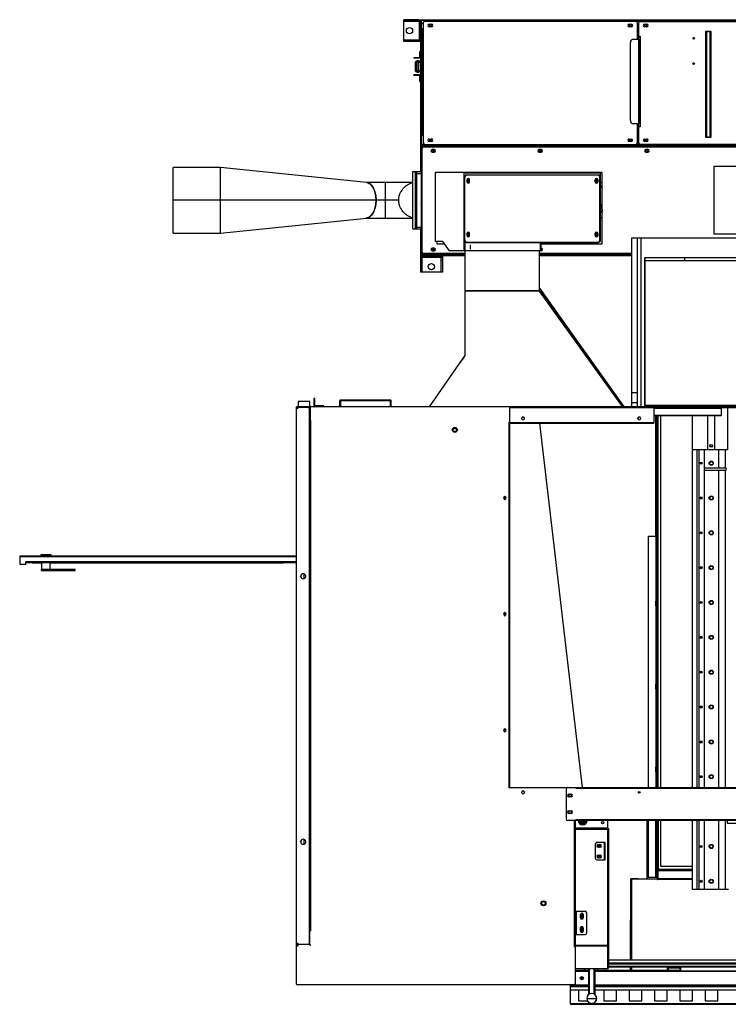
# Model space of a CAD drawing. Header units: inches. Extents: x -100 to 100, y -97 to 31.
# Tile 1 of 15: x -100 to -16, y -88 to 29. Entities that reach past the tile are written whole.
import ezdxf

# ---------------------------------------------------------------- set-up
doc = ezdxf.new("R2010")
doc.units = ezdxf.units.IN
doc.header["$MEASUREMENT"] = 0

msp = doc.modelspace()

# ---------------------------------------------------------------- linework, layer by layer
at = {"color": 7, "linetype": 'Continuous', "lineweight": 25}
for p, q in [((-52.38, 28.6), (-54.18, 28.6)), ((-54.18, 26), (-54.18, 28.6)), ((-54.18, 28.44), (-52.38, 28.44)), ((-52.37, 28.43), (-54.18, 28.43)), ((-52.8, 28.6), (-52.8, 28.44)), ((-52.38, 28.6), (-52.38, 26)), ((-52.37, 28.6), (31.51, 28.6)), ((-52.37, 28.6), (-52.37, 26)), ((-52.21, 28.6), (-52.21, 10.54)), ((-52.13, 28.52), (-52.13, 0.68)), ((31.51, 28.52), (-52.13, 28.52)), ((-51.86, 28.28), (-52.13, 28.01)), ((-51.88, 28.2), (-51.88, 13.99)), ((-51.75, 28.39), (-51.74, 28.4)), ((-51.73, 28.39), (-51.75, 28.39)), ((-51.74, 28.4), (-51.74, 28.52)), ((-26.68, 28.4), (-51.68, 28.4)), ((-51.17, 28.07), (-50.89, 28.07)), ((-27.47, 28.07), (-27.19, 28.07)), ((-26.18, 28.39), (-26.62, 28.39)), ((-26.48, 26.29), (-26.48, 28.2)), ((-26.32, 26.29), (-26.32, 28.2)), ((-26.13, 28.4), (-9.2, 28.4)), ((-25.62, 28.07), (-25.34, 28.07)), ((-52.13, 27.54), (-52.01, 27.54)), ((-52.01, 27.54), (-52.01, 23.83)), ((-50.89, 27.75), (-51.17, 27.75)), ((-27.19, 27.75), (-27.47, 27.75)), ((-26.48, 27.54), (-26.32, 27.54)), ((-26.32, 27.32), (-26.48, 27.32)), ((-26.41, 27.32), (-26.41, 26.29)), ((-26.4, 27.54), (-26.4, 27.32)), ((-25.34, 27.75), (-25.62, 27.75)), ((-18.37, 27.22), (-18.18, 27.22)), ((-18.37, 20.95), (-18.37, 27.22)), ((-18.29, 27.14), (-18.29, 20.95)), ((-18.18, 27.14), (-18.29, 27.14)), ((-18.18, 27.22), (-18.18, 27.14)), ((-18.12, 27.22), (-18.04, 27.22)), ((-18.12, 27.14), (-18.12, 27.22)), ((-18.04, 27.14), (-18.12, 27.14)), ((-18.04, 27.22), (-18.04, 27.14)), ((-17.98, 27.22), (-17.78, 27.22)), ((-17.98, 27.14), (-17.98, 27.22)), ((-17.86, 27.14), (-17.98, 27.14)), ((-17.86, 20.95), (-17.86, 27.14)), ((-17.78, 27.22), (-17.78, 20.95)), ((-52.37, 26.17), (-54.18, 26.17)), ((-54.18, 26.16), (-52.38, 26.16)), ((-52.38, 26), (-54.18, 26)), ((-52.8, 26), (-52.8, 26.16)), ((-52.21, 26), (-52.37, 26)), ((-27.31, 16.64), (-27.31, 25.89)), ((-26.92, 26.29), (-26.26, 26.29)), ((-26.33, 26.29), (-26.33, 16.24)), ((-26.32, 26.64), (-26.13, 26.64)), ((-26.26, 26.29), (-26.26, 16.24)), ((-26.13, 26.44), (-26.22, 26.64)), ((-26.13, 26.64), (-26.13, 26.63)), ((-26.13, 26.64), (-26.13, 15.89)), ((-52.29, 24.12), (-52.29, 24.82)), ((-52.21, 24.82), (-52.29, 24.82)), ((-53, 24.11), (-52.3, 24.11)), ((-53, 24.11), (-53, 24.03)), ((-52.3, 24.03), (-53, 24.03)), ((-52.8, 24.03), (-52.8, 24.11)), ((-52.6, 23.59), (-52.8, 23.59)), ((-52.8, 22.51), (-52.8, 23.59)), ((-52.72, 23.66), (-52.72, 22.43)), ((-52.72, 23.66), (-52.6, 23.66)), ((-52.6, 22.35), (-52.6, 23.74)), ((-52.6, 23.74), (-52.45, 23.74)), ((-52.45, 23.55), (-52.6, 23.55)), ((-52.45, 23.74), (-52.45, 22.35)), ((-52.45, 23.7), (-52.21, 23.7)), ((-52.21, 23.5), (-52.45, 23.5)), ((-52.01, 23.83), (-52.13, 23.83)), ((-52.01, 23.8), (-52.13, 23.8)), ((-52.01, 23.83), (-52.01, 22.26)), ((-52.8, 22.51), (-52.6, 22.51)), ((-52.6, 22.43), (-52.72, 22.43)), ((-52.6, 22.55), (-52.45, 22.55)), ((-52.45, 22.35), (-52.6, 22.35)), ((-52.45, 22.59), (-52.21, 22.59)), ((-52.21, 22.4), (-52.45, 22.4)), ((-52.01, 22.26), (-52.13, 22.26)), ((-52.01, 22.26), (-52.01, 14.86)), ((-52.3, 22.06), (-53, 22.06)), ((-53, 21.98), (-53, 22.06)), ((-52.3, 21.98), (-53, 21.98)), ((-52.8, 21.98), (-52.8, 22.06)), ((-52.29, 21.28), (-52.29, 21.98)), ((-52.29, 21.28), (-52.21, 21.28)), ((-18.29, 20.95), (-18.37, 20.95)), ((-18.37, 20.89), (-18.29, 20.89)), ((-18.37, 14.62), (-18.37, 20.89)), ((-18.29, 20.89), (-18.29, 14.7)), ((-17.78, 20.95), (-17.86, 20.95)), ((-17.86, 20.89), (-17.78, 20.89)), ((-17.86, 14.7), (-17.86, 20.89)), ((-17.78, 20.89), (-17.78, 14.62)), ((-26.26, 16.24), (-26.92, 16.24)), ((-26.48, 13.99), (-26.48, 16.24)), ((-26.41, 16.24), (-26.41, 14.88)), ((-26.32, 13.99), (-26.32, 16.24)), ((-26.13, 15.89), (-26.32, 15.89)), ((-26.13, 15.89), (-26.13, 15.89)), ((-52.13, 14.86), (-52.01, 14.86)), ((-51.17, 14.44), (-50.89, 14.44)), ((-50.89, 14.13), (-51.17, 14.13)), ((-27.47, 14.44), (-27.19, 14.44)), ((-27.19, 14.13), (-27.47, 14.13)), ((-26.32, 14.88), (-26.48, 14.88)), ((-26.48, 14.86), (-26.32, 14.86)), ((-26.4, 14.86), (-26.4, 14.88)), ((-25.62, 14.44), (-25.34, 14.44)), ((-25.34, 14.13), (-25.62, 14.13)), ((-18.18, 14.62), (-18.37, 14.62)), ((-18.29, 14.7), (-18.18, 14.7)), ((-18.18, 14.7), (-18.18, 14.62)), ((-18.12, 14.7), (-18.04, 14.7)), ((-18.12, 14.62), (-18.12, 14.7)), ((-18.04, 14.62), (-18.12, 14.62)), ((-18.04, 14.7), (-18.04, 14.62)), ((-17.98, 14.7), (-17.86, 14.7)), ((-17.98, 14.62), (-17.98, 14.7)), ((-17.78, 14.62), (-17.98, 14.62)), ((-51.73, 13.8), (-52.13, 13.8)), ((-51.86, 13.68), (-52.13, 13.68)), ((-52.13, 13.36), (-51.94, 13.55)), ((-52.05, 13.28), (-52.05, 6.69)), ((-52.05, 13.28), (-52.05, 1.08)), ((-51.94, 13.55), (51.96, 13.55)), ((-51.86, 13.55), (-51.86, 13.68)), ((51.88, 13.68), (-51.86, 13.68)), ((51.88, 13.48), (-51.86, 13.48)), ((-51.68, 13.8), (-26.68, 13.8)), ((-50.58, 13.19), (-50.81, 13.19)), ((-50.81, 12.88), (-50.58, 12.88)), ((-37.9, 13.19), (-38.14, 13.19)), ((-38.14, 12.88), (-37.9, 12.88)), ((-26.18, 13.8), (-26.62, 13.8)), ((-9.2, 13.8), (-26.13, 13.8)), ((-25.22, 13.19), (-25.46, 13.19)), ((-25.46, 12.88), (-25.22, 12.88)), ((-52.13, 12.5), (-52.05, 12.5)), ((-52.05, 12.39), (-52.05, 12.39)), ((-52.05, 12.35), (-52.05, 12.35)), ((-75.95, 11.07), (-81.54, 11.07)), ((-81.54, 3.29), (-81.54, 11.07)), ((-58.63, 9.29), (-75.95, 11.07)), ((-53.12, 3.8), (-53.12, 10.57)), ((-53.12, 10.57), (-52.21, 10.57)), ((-52.8, 3.8), (-52.8, 10.57)), ((-52.68, 10.57), (-52.68, 3.8)), ((-52.13, 10.54), (-52.21, 10.54)), ((15.69, 11.18), (-17.4, 11.18)), ((-17.4, 11.18), (-17.4, 3.18)), ((-52.8, 10.37), (-52.13, 10.37)), ((-30.87, 10.45), (-50.46, 10.45)), ((-50.46, 10.45), (-50.46, 2.27)), ((-30.64, 10.47), (-50.22, 10.47)), ((-50.22, 10.45), (-50.22, 10.47)), ((-47.01, 1.16), (-47.01, 10.45)), ((-47.01, 1.16), (-47.01, 10.45)), ((-47.01, 9.71), (-46.93, 9.71)), ((-46.98, 9.68), (-47.01, 9.68)), ((-46.93, 10.45), (-46.93, 10.39)), ((-30.95, 10.39), (-46.93, 10.39)), ((-46.93, 2.36), (-46.93, 9.98)), ((-31.14, 10.17), (-46.74, 10.17)), ((-46.7, 9.59), (-46.7, 9.36)), ((-46.38, 9.36), (-46.38, 9.59)), ((-31.5, 9.36), (-31.5, 9.59)), ((-31.18, 9.59), (-31.18, 9.36)), ((-30.95, 10.39), (-30.95, 10.45)), ((-30.95, 2.36), (-30.95, 9.98)), ((-30.87, 9.71), (-30.95, 9.71)), ((-30.9, 9.68), (-30.87, 9.68)), ((-30.87, 2.36), (-30.87, 10.45)), ((-30.64, 2.01), (-30.64, 10.47)), ((-53.12, 9.29), (-58.67, 9.29)), ((-56.34, 5.07), (-56.34, 9.29)), ((-53.36, 9.21), (-53.12, 9.29)), ((-52.05, 9.29), (-52.05, 9.29)), ((-52.05, 9.27), (-52.05, 9.27)), ((-52.05, 8.62), (-52.05, 8.62)), ((-52.05, 8.54), (-52.05, 8.54)), ((-30.87, 9.29), (-30.64, 9.29)), ((-30.87, 9.27), (-30.64, 9.27)), ((-30.66, 8.62), (-30.64, 8.62)), ((-54.79, 7.18), (-81.54, 7.18)), ((-30.87, 5.87), (-30.64, 5.87)), ((-75.95, 3.29), (-58.63, 5.07)), ((-58.67, 5.07), (-53.12, 5.07)), ((-53.36, 5.15), (-53.12, 5.07)), ((-52.13, 5.41), (-52.05, 5.41)), ((-52.13, 5.41), (-52.05, 5.41)), ((-52.13, 5.32), (-52.05, 5.32)), ((-52.05, 1.08), (-52.05, 5.41)), ((-52.05, 5.1), (-52.05, 5.1)), ((-52.05, 5.07), (-52.05, 5.07)), ((-30.87, 5.75), (-30.64, 5.75)), ((-30.64, 5.1), (-30.87, 5.1)), ((-30.87, 5.07), (-30.64, 5.07)), ((-53.12, 3.8), (-52.21, 3.8)), ((-52.8, 3.99), (-52.13, 3.99)), ((-52.13, 3.83), (-52.21, 3.83)), ((-52.21, 3.83), (-52.21, 0.45)), ((-81.54, 3.29), (-75.95, 3.29)), ((-46.7, 3.22), (-46.7, 3)), ((-46.38, 3), (-46.38, 3.22)), ((-31.5, 3), (-31.5, 3.22)), ((-31.18, 3.22), (-31.18, 3)), ((-30.95, 2.38), (-30.87, 2.38)), ((-30.87, 2.36), (-30.95, 2.36)), ((-27.17, 2.68), (-27.17, -17.32)), ((27.17, 2.68), (-27.17, 2.68)), ((-26.46, -17.32), (-26.46, 2.68)), ((-26.06, 2.68), (-26.06, -17.32)), ((-17.4, 3.18), (15.69, 3.18)), ((-52.05, 1.87), (-52.13, 1.87)), ((-52.05, 2.01), (-52.05, 2.01)), ((-52.05, 1.97), (-52.05, 1.97)), ((-50.58, 1.49), (-50.81, 1.49)), ((-50.81, 1.17), (-50.58, 1.17)), ((-49.58, 2.27), (-50.46, 2.27)), ((-50.22, 2.01), (-50.22, 2.27)), ((-50.22, 2.01), (-49.4, 2.01)), ((-50.22, 2.01), (-49.4, 2.01)), ((-49.58, 2.27), (-48.79, 1.16)), ((-46.93, 1.2), (-46.93, -11.28)), ((-46.92, 1.22), (-46.92, 2.31)), ((-46.92, 1.22), (-38.03, 1.22)), ((-46.92, 1.2), (-38.03, 1.2)), ((-46.74, 2.19), (-31.14, 2.19)), ((-46.74, 2.17), (-46.74, 2.19)), ((-46.74, 2.17), (-38.03, 2.17)), ((-46.22, 1.79), (-46.31, 1.79)), ((-46.31, 1.79), (-46.31, 1.4)), ((-46.3, 1.77), (-46.31, 1.77)), ((-46.31, 1.4), (-46.22, 1.4)), ((-46.3, 1.79), (-46.3, 1.4)), ((-46.22, 1.79), (-46.3, 1.79)), ((-46.3, 1.4), (-46.22, 1.4)), ((-46.22, 1.79), (-46.22, 1.79)), ((-46.22, 1.4), (-46.22, 1.4)), ((-38.11, -3.58), (-38.11, 1.2)), ((-38.03, 2.17), (-38.03, 1.16)), ((-37.95, 2.17), (-37.95, 1.16)), ((-37.95, 2.17), (-31.14, 2.17)), ((-37.95, 2.01), (-30.64, 2.01)), ((-37.95, 2.01), (-30.64, 2.01)), ((-37.9, 1.49), (-37.95, 1.49)), ((-37.95, 1.17), (-37.9, 1.17)), ((-31.14, 2.17), (-31.14, 2.19)), ((-30.97, 2.28), (-30.97, 2.27)), ((-30.96, 2.27), (-30.97, 2.27)), ((-52.21, 0.61), (-46.93, 0.61)), ((-52.21, 0.45), (-49.61, 0.45)), ((-52.21, 0.44), (-52.21, -1.36)), ((-52.21, 0.44), (-49.61, 0.44)), ((-52.21, 0.02), (-52.05, 0.02)), ((-51.94, 0.81), (-52.13, 1.01)), ((-46.93, 0.68), (-52.13, 0.68)), ((-52.05, 0.45), (-52.05, -1.36)), ((-52.05, -1.36), (-52.05, 0.44)), ((-46.93, 0.81), (-51.94, 0.81)), ((-51.86, 0.88), (-46.93, 0.88)), ((-51.86, 0.81), (-51.86, 0.68)), ((-51.42, 0.76), (-51.42, 0.61)), ((-51.42, 0.76), (-46.93, 0.76)), ((-51.23, 0.68), (-51.23, 0.61)), ((-49.78, 0.45), (-49.78, -1.36)), ((-49.77, -1.36), (-49.77, 0.44)), ((-49.61, 0.02), (-49.77, 0.02)), ((-49.61, 0.61), (-49.61, 0.45)), ((-49.61, 0.44), (-49.61, -1.36)), ((-46.93, 1.16), (-48.79, 1.16)), ((-37.95, 1.16), (-38.11, 1.16)), ((-38.11, 0.88), (-27.17, 0.88)), ((-27.17, 0.81), (-38.11, 0.81)), ((-38.11, 0.76), (-27.17, 0.76)), ((-27.17, 0.68), (-38.11, 0.68)), ((-38.11, 0.61), (-27.17, 0.61)), ((-25.59, 0.39), (-25.59, -17.32)), ((-25.59, 0.39), (-20.87, 0.39)), ((-25.59, -17.32), (-25.59, 0.39)), ((-12.8, 0), (-25.59, 0)), ((-20.87, 0.39), (-20.87, 0)), ((-20.87, 0.39), (-12.8, 0.39)), ((-49.61, -1.36), (-52.21, -1.36)), ((-38.05, -3.25), (-38.11, -3.17)), ((-28.07, -17.28), (-38.05, -3.25)), ((-38.11, -3.57), (-46.93, -3.57)), ((-38.11, -3.6), (-46.93, -3.6)), ((-38.11, -3.58), (-28.24, -17.28)), ((-28.25, -17.28), (-38.11, -3.6)), ((-28.08, -17.26), (-37.72, -3.72)), ((-37.72, -3.72), (-37.72, -3.72)), ((-51.13, -17.32), (-46.93, -11.28)), ((-46.93, -11.26), (-47.27, -11.75)), ((-46.93, -11.28), (-46.93, -11.28)), ((-47.51, -12.11), (-47.27, -11.75)), ((-47.27, -11.75), (-47.27, -11.76)), ((-47.27, -11.75), (-47.26, -11.76)), ((-64.86, -16.34), (-64.86, -17.2)), ((-64.74, -16.34), (-64.86, -16.34)), ((-64.74, -17.2), (-64.74, -16.34)), ((-27.17, -15.63), (-26.46, -15.63)), ((-11.02, -17.32), (-66.93, -17.32)), ((-66.93, -35.04), (-66.93, -17.32)), ((-66.93, -17.4), (-66.9, -17.4)), ((-66.91, -81.06), (-66.91, -17.45)), ((-66.85, -17.32), (-66.85, -17.37)), ((-66.83, -17.45), (-66.83, -17.56)), ((-66.83, -17.45), (-66.82, -17.45)), ((-66.82, -17.36), (-65.33, -17.36)), ((-66.82, -17.44), (-66.71, -17.44)), ((-66.82, -17.45), (-66.82, -17.44)), ((-66.82, -17.45), (-66.82, -17.52)), ((-66.71, -16.7), (-66.71, -17.32)), ((-65.34, -16.7), (-66.71, -16.7)), ((-65.49, -17.44), (-65.49, -17.36)), ((-65.49, -17.44), (-65.33, -17.44)), ((-65.42, -17.44), (-65.42, -81.06)), ((-65.34, -17.32), (-65.34, -16.7)), ((-65.33, -81.13), (-65.33, -17.36)), ((-65.33, -17.41), (-65.26, -17.41)), ((-65.26, -18.98), (-65.26, -17.32)), ((-64.74, -16.54), (-64.86, -16.54)), ((-63.68, -17.2), (-64.74, -17.2)), ((-63.68, -17.32), (-63.68, -17.2)), ((-61.79, -17.32), (-61.79, -16.62)), ((-61.71, -16.62), (-61.79, -16.62)), ((-61.71, -16.62), (-61.71, -17.32)), ((-61.7, -17.32), (-61.7, -16.54)), ((-55.78, -16.54), (-61.7, -16.54)), ((-61.7, -16.61), (-61.7, -16.61)), ((-55.78, -16.62), (-61.7, -16.62)), ((-55.78, -17.32), (-55.78, -16.54)), ((-55.69, -16.62), (-55.77, -16.62)), ((-55.77, -17.32), (-55.77, -16.62)), ((-55.69, -17.32), (-55.69, -16.62)), ((-41.61, -62.46), (-41.61, -17.32)), ((-41.61, -17.41), (-24.53, -17.41)), ((-28.31, -17.32), (-28.25, -17.28)), ((-28.31, -17.32), (-28.25, -17.28)), ((-28.24, -17.28), (-28.31, -17.32)), ((-28.24, -17.28), (-28.07, -17.28)), ((-28.13, -17.32), (-28.07, -17.28)), ((-27.17, -16.81), (-26.46, -16.81)), ((-25.59, -17.13), (-12.8, -17.13)), ((-24.53, -17.32), (-24.53, -19.29)), ((-24.53, -17.4), (-11.22, -17.4)), ((-24.53, -17.48), (-16.54, -17.48)), ((-16.54, -17.48), (-24.53, -17.48)), ((-16.54, -17.4), (-16.54, -18.39)), ((-15.74, -22.44), (-15.74, -17.4)), ((-16.54, -18.36), (-24.53, -18.36)), ((-16.54, -18.39), (-24.53, -18.39)), ((-24.3, -32.65), (-24.3, -18.39)), ((-24.29, -18.39), (-24.29, -62.48)), ((-24.14, -18.39), (-24.14, -62.48)), ((-24.14, -59.97), (-24.14, -18.39)), ((-24.06, -18.39), (-24.06, -62.48)), ((-24.02, -62.48), (-24.02, -18.39)), ((-23.7, -62.48), (-23.7, -18.39)), ((-19.98, -18.39), (-19.98, -62.48)), ((-18.11, -22.44), (-18.11, -18.39)), ((-17.32, -18.39), (-17.32, -22.44)), ((-65.33, -18.98), (-65.25, -18.98)), ((-65.26, -18.96), (-65.25, -18.96)), ((-65.25, -18.96), (-65.25, -79.51)), ((-41.7, -62.46), (-41.7, -19.11)), ((-41.61, -19.11), (-41.7, -19.11)), ((-41.61, -19.13), (-41.7, -19.13)), ((-41.61, -19.2), (-24.53, -19.2)), ((-41.61, -19.29), (-24.53, -19.29)), ((-32.97, -62.48), (-38.05, -19.29)), ((-15.74, -22.44), (-19.98, -22.44)), ((-19.41, -22.44), (-19.41, -62.48)), ((-19.17, -22.44), (-19.17, -62.48)), ((-18.56, -22.44), (-18.56, -62.48)), ((-16.83, -24.61), (-16.83, -22.44)), ((-16.04, -24.61), (-16.04, -22.44)), ((-15.95, -24.61), (-18.56, -24.61)), ((-18.56, -24.84), (-15.95, -24.84)), ((-16.83, -62.48), (-16.83, -24.84)), ((-16.04, -62.48), (-16.04, -24.84)), ((-15.95, -24.84), (-15.95, -24.61)), ((-42.2, -28.35), (-42.2, -27.95)), ((-24.29, -30.7), (-24.29, -30.94)), ((-24.29, -30.95), (-24.29, -30.72)), ((-24.29, -30.72), (-24.29, -30.72)), ((-24.29, -30.95), (-24.29, -30.95)), ((-25.21, -32.69), (-24.3, -32.68)), ((-25.21, -32.69), (-25.21, -62.48)), ((-24.3, -32.65), (-24.3, -32.64)), ((-24.3, -32.64), (-24.3, -62.48)), ((-24.3, -32.65), (-24.3, -32.65)), ((-24.3, -32.68), (-24.3, -62.48)), ((-66.91, -35.04), (-99.67, -35.04)), ((-99.66, -35.13), (-99.66, -35.04)), ((-97.25, -34.9), (-97.25, -35.04)), ((-96.03, -34.9), (-97.25, -34.9)), ((-96.03, -35.04), (-96.03, -34.9)), ((-99.75, -35.13), (-99.75, -35.94)), ((-66.91, -35.13), (-99.75, -35.13)), ((-99.66, -35.12), (-99.67, -35.12)), ((-99.67, -35.12), (-99.67, -35.12)), ((-99.67, -35.13), (-99.67, -35.12)), ((-99.66, -35.12), (-99.67, -35.12)), ((-99.03, -36.02), (-99.67, -36.02)), ((-66.91, -35.74), (-99.03, -35.74)), ((-99.03, -36.02), (-99.03, -35.74)), ((-99.02, -35.74), (-99.02, -35.83)), ((-66.91, -35.83), (-99.02, -35.83)), ((-98.2, -35.86), (-97.16, -35.86)), ((-97.16, -35.83), (-97.16, -36.59)), ((-96.13, -36.59), (-96.13, -35.83)), ((-96.13, -35.86), (-68.57, -35.86)), ((-66.93, -85.82), (-66.93, -35.83)), ((-97.2, -36.61), (-97.2, -36.77)), ((-97.2, -36.61), (-93.18, -36.61)), ((-97.2, -36.77), (-93.18, -36.77)), ((-97.16, -36.59), (-96.13, -36.59)), ((-97.08, -36.77), (-97.08, -36.61)), ((-97, -36.61), (-97, -36.77)), ((-96.94, -36.59), (-96.94, -36.61)), ((-96.35, -36.61), (-96.35, -36.59)), ((-96.29, -36.61), (-96.29, -36.77)), ((-96.09, -36.61), (-96.09, -36.77)), ((-93.59, -36.61), (-93.59, -36.77)), ((-93.18, -36.77), (-93.18, -36.61)), ((-66.36, -37.62), (-66.36, -37.26)), ((-66.04, -37.16), (-66.04, -37.73)), ((-66.44, -37.47), (-66.44, -37.42)), ((-24.29, -40.54), (-24.29, -40.78)), ((-24.29, -40.8), (-24.29, -40.56)), ((-24.29, -40.56), (-24.29, -40.56)), ((-24.29, -40.8), (-24.29, -40.8)), ((-42.2, -42.13), (-42.2, -41.73)), ((-24.29, -50.39), (-24.29, -50.62)), ((-24.29, -50.64), (-24.29, -50.4)), ((-24.29, -50.4), (-24.29, -50.4)), ((-24.29, -50.64), (-24.29, -50.64)), ((-42.2, -55.9), (-42.2, -55.51)), ((-24.29, -60.23), (-24.29, -60.46)), ((-24.29, -60.48), (-24.29, -60.24)), ((-24.29, -60.24), (-24.29, -60.24)), ((-24.29, -60.48), (-24.29, -60.48)), ((-41.71, -62.48), (-41.71, -62.46)), ((-41.71, -62.46), (-41.61, -62.46)), ((-41.71, -62.48), (34.74, -62.48)), ((-34.94, -62.68), (-34.94, -66.22)), ((-33.74, -62.61), (-33.74, -62.48)), ((33.74, -62.61), (-33.74, -62.61)), ((-33.72, -62.48), (-33.72, -62.61)), ((-34.61, -63.31), (-34.33, -63.31)), ((-34.33, -63.62), (-34.61, -63.62)), ((-34.61, -65.28), (-34.33, -65.28)), ((29.93, -66.42), (-34.74, -66.42)), ((-34.33, -65.59), (-34.61, -65.59)), ((-33.94, -81.4), (-33.94, -66.42)), ((-33.86, -66.42), (-33.86, -85.91)), ((-33.74, -66.29), (29.93, -66.29)), ((-33.74, -66.42), (-33.74, -66.29)), ((-33.72, -66.29), (-33.72, -66.42)), ((-33.26, -66.55), (-33.26, -66.55)), ((-32.78, -66.49), (-32.77, -66.49)), ((-32.68, -66.55), (-32.69, -66.55)), ((-32.52, -66.44), (-32.54, -66.42)), ((-30.01, -66.42), (-30.01, -83.98)), ((-25.31, -73.34), (-25.31, -66.42)), ((-25.21, -66.42), (-25.21, -73.15)), ((-24.3, -66.42), (-24.3, -73.12)), ((-24.3, -66.42), (-24.3, -73.14)), ((-24.29, -73.03), (-24.29, -66.42)), ((-24.14, -66.42), (-24.14, -73.03)), ((-24.06, -66.42), (-24.06, -72.17)), ((-24.02, -66.42), (-24.02, -72.17)), ((-23.7, -71.85), (-23.7, -66.42)), ((-19.98, -66.42), (-19.98, -74.61)), ((-19.41, -66.42), (-19.41, -74.61)), ((-19.17, -66.42), (-19.17, -74.61)), ((-18.56, -66.42), (-18.56, -74.61)), ((-16.83, -74.61), (-16.83, -66.42)), ((-16.04, -74.61), (-16.04, -66.42)), ((-15.84, -66.42), (-15.84, -66.73)), ((-33.86, -67.28), (-30.01, -67.28)), ((-33.86, -67.28), (-30.01, -67.28)), ((-33.86, -67.36), (-29.92, -67.36)), ((-33.86, -67.45), (-29.92, -67.45)), ((-33.04, -66.7), (-33.06, -66.72)), ((-30, -67.45), (-30, -67.36)), ((-29.92, -67.36), (-29.92, -83.89)), ((-24.14, -73.33), (-24.14, -67.61)), ((-15.84, -66.73), (-10.46, -66.73)), ((-66.44, -68.96), (-66.44, -68.91)), ((-66.36, -69.11), (-66.36, -68.76)), ((-66.04, -68.65), (-66.04, -69.22)), ((-31.48, -69.23), (-31.48, -70.89)), ((-30.3, -69.04), (-31.28, -69.04)), ((-31.12, -69.27), (-30.89, -69.27)), ((-30.89, -69.59), (-31.12, -69.59)), ((-31.04, -69.27), (-31.04, -69.27)), ((-31.04, -69.59), (-31.04, -69.59)), ((-30.96, -69.27), (-30.96, -69.27)), ((-30.96, -69.59), (-30.96, -69.59)), ((-30.38, -71.08), (-30.38, -69.04)), ((-30.37, -71.08), (-30.37, -69.04)), ((-30.3, -69.23), (-30.37, -69.23)), ((-30.3, -71.08), (-30.3, -69.04)), ((-24.29, -70.07), (-24.29, -70.31)), ((-24.29, -70.32), (-24.29, -70.09)), ((-24.29, -70.09), (-24.29, -70.09)), ((-31.28, -71.08), (-30.3, -71.08)), ((-31.12, -70.53), (-30.89, -70.53)), ((-30.89, -70.85), (-31.12, -70.85)), ((-31.04, -70.53), (-31.04, -70.53)), ((-31.04, -70.85), (-31.04, -70.85)), ((-30.96, -70.53), (-30.96, -70.53)), ((-30.96, -70.85), (-30.96, -70.85)), ((-30.3, -70.89), (-30.37, -70.89)), ((-24.29, -70.32), (-24.29, -70.32)), ((-24.14, -72.16), (-24.06, -72.16)), ((-24.14, -72.17), (-19.98, -72.17)), ((-19.98, -72.24), (-24.14, -72.24)), ((-23.94, -72.25), (-24.14, -72.25)), ((-24.06, -72.24), (-24.06, -73.43)), ((-23.94, -72.4), (-23.94, -72.24)), ((-19.98, -72.4), (-23.94, -72.4)), ((-19.98, -71.85), (-23.7, -71.85)), ((-27.28, -82.99), (-27.25, -73.34)), ((-27.24, -73.34), (-27.27, -82.99)), ((-27.25, -73.34), (-24.14, -73.33)), ((-27.25, -73.34), (-27.24, -73.34)), ((-26.39, -73.34), (-27.24, -73.34)), ((-27.24, -73.35), (-24.08, -73.35)), ((-27.24, -82.99), (-27.24, -73.35)), ((-27.24, -82.99), (-27.24, -73.35)), ((-27.17, -73.34), (-27.17, -73.35)), ((-27.16, -73.35), (-24.06, -73.35)), ((-27.16, -73.35), (-27.16, -73.35)), ((-27.16, -73.35), (-27.16, -73.35)), ((-27.15, -82.99), (-27.15, -73.35)), ((-27.04, -73.35), (-27.04, -73.35)), ((-26.39, -73.34), (-25.34, -73.34)), ((-25.43, -73.35), (-25.34, -73.34)), ((-25.33, -73.35), (-25.34, -73.34)), ((-25.34, -73.34), (-25.34, -73.34)), ((-25.31, -73.34), (-24.13, -73.33)), ((-25.21, -73.15), (-24.3, -73.14)), ((-25.19, -73.16), (-25.21, -73.15)), ((-25.2, -73.35), (-25.2, -73.34)), ((-24.28, -73.15), (-25.19, -73.16)), ((-24.3, -73.12), (-24.29, -73.03)), ((-24.3, -73.12), (-24.28, -73.13)), ((-24.3, -73.14), (-24.28, -73.15)), ((-24.14, -73.03), (-24.29, -73.03)), ((-24.28, -73.13), (-24.28, -73.15)), ((-24.14, -73.03), (-24.14, -73.12)), ((-24.14, -73.33), (-24.14, -73.13)), ((-24.06, -73.23), (-24.14, -73.23)), ((-24.06, -73.33), (-24.14, -73.33)), ((-24.13, -73.33), (-24.14, -73.33)), ((-24.08, -73.43), (-24.08, -73.35)), ((-19.98, -73.43), (-24.08, -73.43)), ((-24.08, -73.43), (-24.06, -73.43)), ((-19.98, -73.34), (-24.06, -73.34)), ((-24.06, -73.43), (-24.06, -73.35)), ((-19.98, -73.43), (-24.06, -73.43)), ((-15.65, -74.61), (-19.98, -74.61)), ((-32.68, -77.19), (-33.86, -77.19)), ((-33.86, -77.38), (-33.74, -77.38)), ((-33.74, -77.19), (-33.74, -79.94)), ((-33.73, -79.94), (-33.73, -77.19)), ((-33.23, -77.97), (-33.23, -77.58)), ((-32.91, -77.58), (-32.91, -77.97)), ((-32.48, -79.74), (-32.48, -77.38)), ((-33.23, -79.55), (-33.23, -79.15)), ((-32.91, -79.15), (-32.91, -79.55)), ((-65.26, -79.49), (-65.33, -79.49)), ((-65.26, -79.49), (-65.26, -79.51)), ((-65.25, -79.49), (-65.26, -79.49)), ((-65.25, -79.51), (-65.26, -79.51)), ((-33.74, -79.74), (-33.86, -79.74)), ((-33.86, -79.94), (-32.68, -79.94)), ((-65.34, -81.14), (-66.93, -81.14)), ((-66.85, -81.14), (-66.85, -81.14)), ((-66.85, -81.23), (-66.85, -81.34)), ((-66.85, -81.33), (-66.85, -81.23)), ((-66.84, -81.14), (-66.84, -81.14)), ((-66.73, -81.22), (-66.84, -81.22)), ((-66.83, -80.94), (-66.83, -81.06)), ((-66.83, -81.06), (-66.82, -81.06)), ((-66.82, -80.99), (-66.82, -81.06)), ((-66.71, -81.06), (-66.82, -81.06)), ((-66.82, -81.06), (-66.82, -81.06)), ((-66.77, -81.22), (-66.77, -81.23)), ((-65.49, -81.06), (-65.33, -81.06)), ((-65.49, -81.14), (-65.49, -81.06)), ((-65.34, -81.22), (-65.26, -81.22)), ((-65.26, -81.22), (-65.26, -81.13)), ((-33.86, -81.38), (-33.94, -81.38)), ((-33.94, -81.38), (-33.94, -81.4)), ((-33.86, -81.4), (-33.94, -81.4)), ((-33.86, -81.22), (-30.01, -81.22)), ((-33.86, -81.28), (-30.01, -81.28)), ((-30.01, -81.22), (-29.92, -81.22)), ((-30, -81.22), (-29.92, -81.22)), ((-30, -81.22), (-30, -81.22)), ((-33.86, -83.95), (-30.01, -83.95)), ((-33.86, -83.98), (-30.01, -83.98)), ((-32.78, -84.25), (-32.78, -83.98)), ((-32.66, -84.25), (-32.66, -83.98)), ((-32.24, -87.05), (-32.24, -83.98)), ((-32.18, -83.98), (-32.18, -87.01)), ((-31.59, -87.01), (-31.59, -83.98)), ((-31.54, -83.98), (-31.54, -87.05)), ((-31.2, -83.98), (-31.2, -84.17)), ((-30.3, -84.17), (-30.3, -83.98)), ((-0.08, -82.99), (-29.92, -82.99)), ((0.12, -83.32), (-29.92, -83.32)), ((0.12, -83.45), (-29.92, -83.45)), ((0.12, -83.75), (-29.92, -83.75)), ((-29.92, -83.78), (0.12, -83.78)), ((-29.92, -83.89), (-29.92, -83.89)), ((-27.28, -84.17), (-27.28, -83.78)), ((-27.27, -83.78), (-27.27, -84.17)), ((-27.24, -84.17), (-27.24, -83.78)), ((-27.24, -84.17), (-27.24, -83.78)), ((-27.15, -84.17), (-27.15, -83.78)), ((-22.91, -84.25), (-22.91, -83.91)), ((-22.8, -84.25), (-22.8, -83.91)), ((-22.79, -83.9), (-21.46, -83.9)), ((-21.46, -83.91), (-21.46, -84.25)), ((-21.34, -84.25), (-21.34, -83.91)), ((-33.86, -84.17), (-32.78, -84.17)), ((-32.78, -84.21), (-33.86, -84.21)), ((-33.86, -84.33), (-33.82, -84.33)), ((-33.82, -84.42), (-33.86, -84.42)), ((-33.82, -84.25), (-32.24, -84.25)), ((-33.82, -85.98), (-33.82, -84.25)), ((-32.24, -84.32), (-33.82, -84.32)), ((-33.19, -85.08), (-32.95, -85.08)), ((-32.97, -85.04), (-33.17, -85.04)), ((-32.66, -84.17), (-32.24, -84.17)), ((-32.24, -84.21), (-32.66, -84.21)), ((-31.54, -84.17), (-22.91, -84.17)), ((-22.91, -84.21), (-31.54, -84.21)), ((-31.54, -84.25), (31.54, -84.25)), ((31.54, -84.32), (-31.54, -84.32)), ((-22.8, -84.17), (-21.46, -84.17)), ((-21.46, -84.21), (-22.8, -84.21)), ((-21.46, -84.17), (-21.46, -84.25)), ((-21.46, -84.21), (-21.46, -84.21)), ((-66.93, -85.82), (-66.85, -85.82)), ((-66.85, -85.91), (-66.85, -85.82)), ((-33.86, -85.91), (-66.85, -85.91)), ((-34.45, -85.91), (-34.45, -88.22)), ((-34.45, -85.97), (-33.82, -85.97)), ((-32.24, -85.99), (-34.45, -85.99)), ((-32.24, -86.11), (-34.45, -86.11)), ((-32.24, -86.13), (-34.45, -86.13)), ((-33.82, -85.82), (-33.86, -85.82)), ((-33.82, -85.91), (-33.86, -85.91)), ((-33.82, -85.92), (-32.24, -85.92)), ((-33.82, -85.98), (-32.24, -85.98)), ((-31.54, -85.92), (31.54, -85.92)), ((-31.54, -85.98), (31.54, -85.98)), ((31.54, -85.99), (-31.54, -85.99)), ((-14.57, -86.11), (-31.54, -86.11)), ((-14.57, -86.13), (-31.54, -86.13)), ((-34.45, -86.52), (-32.24, -86.52)), ((-33.45, -86.52), (-33.45, -87.81)), ((-32.47, -87.52), (-31.31, -87.52)), ((-31.54, -86.52), (-14.57, -86.52)), ((-30.45, -86.52), (-30.45, -87.81)), ((-28.95, -87.81), (-28.95, -86.52)), ((-27.45, -86.52), (-27.45, -87.81)), ((-25.95, -87.81), (-25.95, -86.52)), ((-24.45, -86.52), (-24.45, -87.81)), ((-22.95, -87.81), (-22.95, -86.52)), ((-21.45, -86.52), (-21.45, -87.81)), ((-19.95, -87.81), (-19.95, -86.52)), ((-18.45, -86.52), (-18.45, -87.81)), ((-16.95, -87.81), (-16.95, -86.52)), ((-34.45, -88.12), (-13.75, -88.12)), ((-34.45, -88.16), (-13.75, -88.16)), ((-34.45, -88.22), (-13.74, -88.22)), ((-33.45, -87.81), (-32.4, -87.81)), ((-33.45, -88.16), (-33.45, -88.22)), ((-30.45, -87.81), (-28.95, -87.81)), ((-27.45, -87.81), (-25.95, -87.81)), ((-24.45, -87.81), (-22.95, -87.81)), ((-21.45, -87.81), (-19.95, -87.81)), ((-18.45, -87.81), (-16.95, -87.81))]:
    msp.add_line(p, q, dxfattribs=at)
at = {"color": 7, "linetype": 'Continuous', "lineweight": 25, "flags": 128}
for points in [[(-75.95, 7.18), (-75.95, 7.55), (-75.95, 7.91), (-75.95, 8.27), (-75.95, 8.43), (-75.95, 8.58), (-75.95, 8.74), (-75.95, 8.89), (-75.95, 9.05), (-75.95, 9.21), (-75.95, 9.36), (-75.95, 9.52), (-75.95, 9.72), (-75.95, 9.92), (-75.95, 10.11), (-75.95, 10.29), (-75.95, 10.46), (-75.95, 10.62), (-75.95, 10.75), (-75.95, 10.86), (-75.95, 10.95), (-75.95, 10.98), (-75.95, 11), (-75.95, 11.02), (-75.95, 11.04), (-75.95, 11.05), (-75.95, 11.06), (-75.95, 11.07), (-75.95, 11.07), (-75.95, 11.07), (-75.95, 11.07), (-75.95, 11.07)], [(-46.54, 9.56), (-46.58, 9.55), (-46.61, 9.53), (-46.63, 9.5), (-46.64, 9.47), (-46.64, 9.43), (-46.62, 9.4), (-46.59, 9.37), (-46.56, 9.36), (-46.52, 9.36), (-46.48, 9.37), (-46.46, 9.4), (-46.44, 9.43), (-46.44, 9.47), (-46.45, 9.5), (-46.47, 9.53), (-46.5, 9.55), (-46.54, 9.56)], [(-31.34, 9.56), (-31.38, 9.55), (-31.41, 9.53), (-31.44, 9.5), (-31.45, 9.47), (-31.44, 9.43), (-31.43, 9.4), (-31.4, 9.37), (-31.36, 9.36), (-31.33, 9.36), (-31.29, 9.37), (-31.26, 9.4), (-31.25, 9.43), (-31.24, 9.47), (-31.25, 9.5), (-31.28, 9.53), (-31.31, 9.55), (-31.34, 9.56)], [(-57.47, 7.18), (-57.48, 7.36), (-57.49, 7.53), (-57.51, 7.7), (-57.54, 7.87), (-57.58, 8.03), (-57.62, 8.19), (-57.67, 8.34), (-57.73, 8.48), (-57.79, 8.61), (-57.86, 8.74), (-57.94, 8.85), (-58.02, 8.95), (-58.11, 9.04), (-58.2, 9.12), (-58.29, 9.18), (-58.39, 9.23), (-58.49, 9.27), (-58.59, 9.29), (-58.67, 9.29)], [(-58.63, 9.29), (-58.61, 9.29), (-58.51, 9.27), (-58.41, 9.23), (-58.31, 9.18), (-58.21, 9.12), (-58.12, 9.04), (-58.03, 8.95), (-57.95, 8.85), (-57.87, 8.74), (-57.8, 8.61), (-57.73, 8.48), (-57.67, 8.34), (-57.62, 8.19), (-57.58, 8.03), (-57.54, 7.87), (-57.51, 7.7), (-57.49, 7.53), (-57.48, 7.36), (-57.47, 7.18)], [(-54.79, 7.18), (-54.79, 7.31), (-54.78, 7.44), (-54.75, 7.57), (-54.73, 7.69), (-54.69, 7.81), (-54.64, 7.93), (-54.57, 8.09), (-54.48, 8.25), (-54.39, 8.39), (-54.29, 8.53), (-54.2, 8.63), (-54.12, 8.72), (-54.03, 8.8), (-53.94, 8.88), (-53.84, 8.95), (-53.76, 9), (-53.68, 9.05), (-53.6, 9.1), (-53.54, 9.14), (-53.45, 9.17), (-53.36, 9.21)], [(-30.64, 8.56), (-30.68, 8.66), (-30.73, 8.77), (-30.78, 8.85), (-30.84, 8.91), (-30.87, 8.93)], [(-75.95, 3.29), (-75.95, 3.29), (-75.95, 3.3), (-75.95, 3.32), (-75.95, 3.35), (-75.95, 3.38), (-75.95, 3.41), (-75.95, 3.46), (-75.95, 3.52), (-75.95, 3.59), (-75.95, 3.67), (-75.95, 3.75), (-75.95, 3.9), (-75.95, 4.07), (-75.95, 4.25), (-75.95, 4.44), (-75.95, 4.64), (-75.95, 4.85), (-75.95, 5.05), (-75.95, 5.26), (-75.95, 5.48), (-75.95, 5.68), (-75.95, 5.88), (-75.95, 6.09), (-75.95, 6.27), (-75.95, 6.45), (-75.95, 6.63), (-75.95, 6.82), (-75.95, 7), (-75.95, 7.18)], [(-58.67, 5.07), (-58.59, 5.08), (-58.49, 5.1), (-58.39, 5.13), (-58.29, 5.18), (-58.2, 5.25), (-58.11, 5.32), (-58.02, 5.41), (-57.94, 5.52), (-57.86, 5.63), (-57.79, 5.75), (-57.73, 5.88), (-57.67, 6.03), (-57.62, 6.18), (-57.58, 6.33), (-57.54, 6.5), (-57.51, 6.66), (-57.49, 6.83), (-57.48, 7.01), (-57.47, 7.18)], [(-57.47, 7.18), (-57.48, 7.01), (-57.49, 6.83), (-57.51, 6.66), (-57.54, 6.5), (-57.58, 6.33), (-57.62, 6.18), (-57.67, 6.03), (-57.73, 5.89), (-57.8, 5.75), (-57.87, 5.63), (-57.95, 5.52), (-58.03, 5.41), (-58.12, 5.32), (-58.21, 5.25), (-58.31, 5.18), (-58.41, 5.13), (-58.51, 5.1), (-58.61, 5.08), (-58.63, 5.07)], [(-53.36, 5.15), (-53.44, 5.19), (-53.51, 5.22), (-53.57, 5.25), (-53.63, 5.28), (-53.71, 5.32), (-53.77, 5.37), (-53.84, 5.41), (-53.96, 5.5), (-54.07, 5.6), (-54.18, 5.71), (-54.29, 5.83), (-54.39, 5.97), (-54.48, 6.11), (-54.57, 6.27), (-54.64, 6.43), (-54.69, 6.55), (-54.73, 6.67), (-54.75, 6.79), (-54.78, 6.99), (-54.79, 7.18)], [(-52.05, 6.68), (-52.07, 6.72), (-52.13, 6.85)], [(-52.05, 6.24), (-52.09, 6.4), (-52.13, 6.55)], [(-46.54, 3.21), (-46.58, 3.2), (-46.61, 3.18), (-46.63, 3.16), (-46.64, 3.12), (-46.64, 3.08), (-46.62, 3.05), (-46.59, 3.03), (-46.56, 3.01), (-46.52, 3.01), (-46.48, 3.03), (-46.46, 3.05), (-46.44, 3.08), (-46.44, 3.12), (-46.45, 3.16), (-46.47, 3.18), (-46.5, 3.2), (-46.54, 3.21)], [(-31.34, 3.21), (-31.38, 3.2), (-31.41, 3.18), (-31.43, 3.16), (-31.44, 3.12), (-31.44, 3.08), (-31.42, 3.05), (-31.4, 3.03), (-31.36, 3.01), (-31.32, 3.01), (-31.29, 3.03), (-31.26, 3.05), (-31.24, 3.08), (-31.24, 3.12), (-31.25, 3.16), (-31.27, 3.18), (-31.3, 3.2), (-31.34, 3.21)], [(-38.11, -3.58), (-38.11, -3.59), (-38.11, -3.6)], [(-24.29, -30.72), (-24.29, -30.67), (-24.29, -30.62), (-24.29, -30.59), (-24.29, -30.56), (-24.29, -30.55), (-24.29, -30.56), (-24.29, -30.58), (-24.29, -30.61), (-24.29, -30.65), (-24.29, -30.7)], [(-24.29, -30.94), (-24.29, -30.99), (-24.29, -31.03), (-24.29, -31.07), (-24.29, -31.09), (-24.29, -31.1), (-24.29, -31.1), (-24.29, -31.08), (-24.29, -31.04), (-24.29, -31), (-24.29, -30.95)], [(-24.29, -40.56), (-24.29, -40.51), (-24.29, -40.47), (-24.29, -40.43), (-24.29, -40.4), (-24.29, -40.39), (-24.29, -40.4), (-24.29, -40.42), (-24.29, -40.45), (-24.29, -40.5), (-24.29, -40.54)], [(-24.29, -40.78), (-24.29, -40.83), (-24.29, -40.87), (-24.29, -40.91), (-24.29, -40.93), (-24.29, -40.94), (-24.29, -40.94), (-24.29, -40.92), (-24.29, -40.89), (-24.29, -40.84), (-24.29, -40.8)], [(-24.29, -50.4), (-24.29, -50.35), (-24.29, -50.31), (-24.29, -50.27), (-24.29, -50.25), (-24.29, -50.24), (-24.29, -50.24), (-24.29, -50.26), (-24.29, -50.29), (-24.29, -50.34), (-24.29, -50.39)], [(-24.29, -50.62), (-24.29, -50.67), (-24.29, -50.72), (-24.29, -50.75), (-24.29, -50.78), (-24.29, -50.79), (-24.29, -50.78), (-24.29, -50.76), (-24.29, -50.73), (-24.29, -50.69), (-24.29, -50.64)], [(-24.29, -60.24), (-24.29, -60.2), (-24.29, -60.15), (-24.29, -60.11), (-24.29, -60.09), (-24.29, -60.08), (-24.29, -60.08), (-24.29, -60.1), (-24.29, -60.14), (-24.29, -60.18), (-24.29, -60.23)], [(-24.29, -60.46), (-24.29, -60.51), (-24.29, -60.56), (-24.29, -60.59), (-24.29, -60.62), (-24.29, -60.63), (-24.29, -60.62), (-24.29, -60.6), (-24.29, -60.57), (-24.29, -60.53), (-24.29, -60.48)], [(-33.4, -66.42), (-33.41, -66.42), (-33.42, -66.44)], [(-33.2, -66.46), (-33.21, -66.44), (-33.21, -66.42)], [(-32.78, -66.49), (-32.76, -66.43), (-32.76, -66.42)], [(-32.77, -66.49), (-32.75, -66.44), (-32.75, -66.42)], [(-33.29, -66.65), (-33.3, -66.68), (-33.3, -66.69)], [(-24.29, -70.09), (-24.29, -70.04), (-24.29, -69.99), (-24.29, -69.96), (-24.29, -69.93), (-24.29, -69.92), (-24.29, -69.93), (-24.29, -69.95), (-24.29, -69.98), (-24.29, -70.02), (-24.29, -70.07)], [(-24.29, -70.31), (-24.29, -70.36), (-24.29, -70.4), (-24.29, -70.44), (-24.29, -70.46), (-24.29, -70.47), (-24.29, -70.47), (-24.29, -70.45), (-24.29, -70.41), (-24.29, -70.37), (-24.29, -70.32)]]:
    msp.add_lwpolyline(points, dxfattribs=at)
at = {"color": 7, "linetype": 'Continuous', "lineweight": 25}
for centre, radius in [((-53.51, 27.3), 0.37), ((-51.03, 27.91), 0.102), ((-27.33, 27.91), 0.102), ((-25.48, 27.91), 0.102), ((-19.81, 26.4), 0.0984), ((-19.81, 26.4), 0.0968), ((-19.81, 23.4), 0.0984), ((-19.81, 23.4), 0.0968), ((-51.03, 14.29), 0.102), ((-27.33, 14.29), 0.102), ((-25.48, 14.29), 0.102), ((-50.69, 13.03), 0.102), ((-38.02, 13.03), 0.102), ((-25.34, 13.03), 0.102), ((-50.69, 1.33), 0.102), ((-50.91, -0.69), 0.37), ((-48.13, -20.07), 0.295), ((-48.13, -20.07), 0.202), ((-17.72, -21.95), 0.167), ((-17.72, -21.95), 0.131), ((-18.92, -24.02), 0.128), ((-18.92, -24.02), 0.0968), ((-17.72, -24.02), 0.246), ((-17.72, -24.02), 0.199), ((-18.92, -28.15), 0.128), ((-17.72, -28.15), 0.246), ((-17.72, -28.15), 0.199), ((-18.92, -28.15), 0.0968), ((-18.92, -32.28), 0.128), ((-18.92, -32.28), 0.0968), ((-17.72, -32.28), 0.246), ((-17.72, -32.28), 0.199), ((-17.72, -36.42), 0.246), ((-18.92, -36.42), 0.128), ((-18.92, -36.42), 0.0968), ((-17.72, -36.42), 0.199), ((-18.92, -40.55), 0.128), ((-18.92, -40.55), 0.0968), ((-17.72, -40.55), 0.246), ((-17.72, -40.55), 0.199), ((-18.92, -44.69), 0.128), ((-18.92, -44.69), 0.0968), ((-17.72, -44.69), 0.246), ((-17.72, -44.69), 0.199), ((-18.92, -48.82), 0.128), ((-18.92, -48.82), 0.0968), ((-17.72, -48.82), 0.246), ((-17.72, -48.82), 0.199), ((-18.92, -52.95), 0.128), ((-18.92, -52.95), 0.0968), ((-17.72, -52.95), 0.246), ((-17.72, -52.95), 0.199), ((-18.92, -57.09), 0.128), ((-18.92, -57.09), 0.0968), ((-17.72, -57.09), 0.246), ((-17.72, -57.09), 0.199), ((-18.92, -61.22), 0.128), ((-18.92, -61.22), 0.0968), ((-17.72, -61.22), 0.246), ((-17.72, -61.22), 0.199), ((-26.26, -63.07), 0.102), ((-30.6, -66.67), 0.138), ((-31, -69.43), 0.154), ((-31, -69.43), 0.0984), ((-18.92, -69.49), 0.128), ((-18.92, -69.49), 0.0968), ((-17.72, -69.49), 0.246), ((-17.72, -69.49), 0.199), ((-31, -70.69), 0.154), ((-31, -70.69), 0.0984), ((-18.92, -73.62), 0.128), ((-18.92, -73.62), 0.0968), ((-17.72, -73.62), 0.246), ((-17.72, -73.62), 0.199), ((-37.62, -76.24), 0.295), ((-37.62, -76.24), 0.202), ((-33.07, -77.78), 0.154), ((-33.07, -77.78), 0.0984), ((-33.07, -79.35), 0.154), ((-33.07, -79.35), 0.0984), ((-33.07, -85.12), 0.185), ((-33.07, -85.12), 0.126)]:
    msp.add_circle(centre, radius, dxfattribs=at)
for centre, radius, start, end in [((-51.68, 28.2), 0.197, 90, 180), ((-51.17, 27.91), 0.157, 90, 270), ((-50.89, 27.91), 0.157, 270, 90), ((-27.47, 27.91), 0.157, 90, 270), ((-27.19, 27.91), 0.157, 270, 90), ((-26.68, 28.2), 0.197, 360, 90), ((-26.13, 28.2), 0.197, 90, 180), ((-25.62, 27.91), 0.157, 90, 270), ((-25.34, 27.91), 0.157, 270, 90), ((-26.92, 25.89), 0.394, 90, 180), ((-52.72, 23.59), 0.0787, 90, 180), ((-52.3, 24.12), 0.00787, 270, 360), ((-52.3, 24.12), 0.0866, 270, 360), ((-52.72, 22.51), 0.0787, 180, 270), ((-52.3, 21.98), 0.0866, 0, 90), ((-52.3, 21.98), 0.00787, 0, 90), ((-26.92, 16.64), 0.394, 180, 270), ((-51.17, 14.29), 0.157, 90, 270), ((-50.89, 14.29), 0.157, 270, 90), ((-27.47, 14.29), 0.157, 90, 270), ((-27.19, 14.29), 0.157, 270, 90), ((-25.62, 14.29), 0.157, 90, 270), ((-25.34, 14.29), 0.157, 270, 90), ((-51.86, 13.28), 0.197, 90, 180), ((-51.85, 13.28), 0.197, 90, 180), ((-51.68, 13.99), 0.197, 180, 270), ((-50.81, 13.03), 0.157, 90, 270), ((-50.58, 13.03), 0.157, 270, 90), ((-38.14, 13.03), 0.157, 90, 270), ((-37.9, 13.03), 0.157, 270, 90), ((-26.68, 13.99), 0.197, 270, 0), ((-26.13, 13.99), 0.197, 180, 270), ((-25.46, 13.03), 0.157, 90, 270), ((-25.22, 13.03), 0.157, 270, 90), ((-46.95, 9.6), 0.0961, 79.8277, 130.0093), ((-46.74, 9.98), 0.194, 89.1394, 179.1127), ((-46.54, 9.59), 0.158, 1.2678, 178.7322), ((-46.54, 9.57), 0.158, 1.2678, 178.7322), ((-46.54, 9.36), 0.158, 181.2678, 358.7322), ((-46.54, 9.44), 0.101, 89.2503, 173.476), ((-46.54, 9.44), 0.101, 6.524, 90.7497), ((-31.34, 9.59), 0.158, 1.2678, 178.7322), ((-31.34, 9.57), 0.158, 1.2678, 178.7322), ((-31.34, 9.36), 0.158, 181.2678, 358.7322), ((-31.35, 9.44), 0.101, 89.2503, 173.476), ((-31.34, 9.44), 0.101, 6.524, 90.7497), ((-31.14, 9.98), 0.194, 0.8873, 90.8606), ((-30.93, 9.6), 0.0934, 49.77, 99.1788), ((-21.79, 8.93), 9.35, 193.77, 198.9218), ((-46.74, 2.38), 0.194, 180.8873, 270.8606), ((-46.74, 2.36), 0.194, 180.8873, 270.8606), ((-46.54, 3.22), 0.158, 1.2678, 178.7322), ((-46.54, 3.2), 0.158, 1.2678, 178.7322), ((-46.54, 3), 0.158, 181.2678, 358.7322), ((-46.54, 3.09), 0.101, 89.2503, 173.476), ((-46.54, 3.09), 0.101, 6.524, 90.7497), ((-31.34, 3.22), 0.158, 1.2678, 178.7322), ((-31.34, 3.2), 0.158, 1.2678, 178.7322), ((-31.34, 3), 0.158, 181.2678, 358.7322), ((-31.34, 3.09), 0.101, 89.2503, 173.476), ((-31.34, 3.09), 0.101, 6.524, 90.7497), ((-31.14, 2.38), 0.194, 269.1394, 359.1127), ((-31.14, 2.36), 0.194, 269.1394, 359.1127), ((-30.96, 2.36), 0.0866, 270, 360), ((-30.93, 2.3), 0.0981, 51.0237, 97.9251), ((-50.81, 1.33), 0.157, 90, 270), ((-50.58, 1.33), 0.157, 270, 90), ((-46.94, 1.12), 0.107, 78.9998, 128.3499), ((-46.93, 1.19), 0.00971, 78.9998, 128.3499), ((-38.02, 1.33), 0.102, 309.6683, 50.3317), ((-37.9, 1.33), 0.157, 270, 90), ((-51.86, 1.08), 0.197, 180, 270), ((-51.85, 1.08), 0.197, 180, 270), ((-66.82, -17.45), 0.0866, 90, 180), ((-66.82, -17.45), 0.00787, 90, 180), ((-66.71, -17.56), 0.118, 90, 180), ((-65.25, -17.41), 0.0866, 95.2159, 180), ((-64.74, -17.2), 0.126, 180, 270), ((-64.74, -17.2), 0.00787, 180, 270), ((-61.7, -16.62), 0.0866, 90, 180), ((-61.7, -16.62), 0.00787, 90, 180), ((-55.78, -16.62), 0.0866, 0, 92.6026), ((-55.78, -16.62), 0.00787, 360, 113.4228), ((-40.2, -18.7), 0.0394, 90, 270), ((-40.04, -18.7), 0.161, 14.117, 165.883), ((-39.88, -18.7), 0.0394, 270, 90), ((-26.42, -18.7), 0.0394, 90, 270), ((-26.26, -18.7), 0.161, 14.117, 165.883), ((-26.1, -18.7), 0.0394, 270, 90), ((-40.04, -18.7), 0.161, 194.117, 345.883), ((-26.26, -18.7), 0.161, 194.117, 345.883), ((-42.2, -28.15), 0.161, 104.117, 255.883), ((-42.2, -27.99), 0.0394, 360, 180), ((-42.2, -28.15), 0.161, 284.117, 75.883), ((-42.2, -28.31), 0.0394, 180, 0), ((-24.3, -32.64), 0.0365, 267.7914, 278.6403), ((-99.67, -35.13), 0.0866, 90, 180), ((-99.6, -35.87), 0.157, 180, 270), ((-99.67, -35.94), 0.0866, 180, 270), ((-99.67, -35.13), 0.00787, 90, 180), ((-98.2, -35.73), 0.133, 229.5699, 271.5357), ((-68.57, -35.73), 0.133, 268.4643, 310.4301), ((-66.12, -37.44), 0.295, 7.6623, 172.3377), ((-66.41, -37.44), 0.0394, 90, 270), ((-66.12, -37.44), 0.295, 187.6623, 352.3377), ((-65.83, -37.44), 0.0394, 270, 90), ((-42.2, -41.93), 0.161, 104.117, 255.883), ((-42.2, -41.77), 0.0394, 360, 180), ((-42.2, -41.93), 0.161, 284.117, 75.883), ((-42.2, -42.09), 0.0394, 180, 0), ((-42.2, -55.71), 0.161, 104.117, 255.883), ((-42.2, -55.55), 0.0394, 360, 180), ((-42.2, -55.87), 0.0394, 180, 0), ((-42.2, -55.71), 0.161, 284.117, 75.883), ((-40.2, -63.07), 0.0394, 90, 270), ((-40.04, -63.07), 0.161, 14.117, 165.883), ((-39.88, -63.07), 0.0394, 270, 90), ((-34.74, -62.68), 0.197, 90, 180), ((-40.04, -63.07), 0.161, 194.117, 345.883), ((-34.61, -63.46), 0.157, 90, 270), ((-34.62, -63.46), 0.0394, 90, 270), ((-34.47, -63.46), 0.161, 102.6804, 165.883), ((-34.47, -63.46), 0.161, 194.117, 257.3196), ((-34.47, -63.46), 0.161, 14.117, 77.3196), ((-34.47, -63.46), 0.161, 282.6804, 345.883), ((-34.33, -63.46), 0.157, 270, 90), ((-34.31, -63.46), 0.0394, 270, 90), ((-34.61, -65.43), 0.157, 90, 270), ((-34.62, -65.43), 0.0394, 90, 270), ((-34.47, -65.43), 0.161, 102.6804, 165.883), ((-34.47, -65.43), 0.161, 14.117, 77.3196), ((-34.33, -65.43), 0.157, 270, 90), ((-34.31, -65.43), 0.0394, 270, 90), ((-34.74, -66.22), 0.197, 180, 270), ((-34.47, -65.43), 0.161, 194.117, 257.3196), ((-34.47, -65.43), 0.161, 282.6804, 345.883), ((-32.97, -66.38), 0.551, 184.096, 355.904), ((-32.97, -66.38), 0.453, 184.9885, 355.0115), ((-33.35, -66.5), 0.0984, 256.6677, 330.8437), ((-32.97, -66.38), 0.335, 186.7563, 353.2437), ((-32.97, -66.38), 0.315, 187.1808, 352.8192), ((-32.97, -66.38), 0.256, 188.8499, 250.4652), ((-32.97, -66.38), 0.236, 189.5941, 350.4059), ((-32.96, -66.39), 0.253, 186.9621, 353.0379), ((-32.97, -66.38), 0.23, 189.8365, 330), ((-32.97, -66.38), 0.217, 190.4757, 330), ((-32.97, -66.38), 0.0984, 203.5782, 336.4218), ((-32.6, -66.5), 0.0984, 209.1564, 283.3323), ((-33.2, -66.7), 0.0984, 101.1564, 150), ((-33.2, -66.7), 0.0984, 292.6678, 6.8436), ((-32.97, -66.77), 0.0984, 150, 211.3323), ((-32.97, -66.77), 0.0984, 328.6677, 42.8436), ((-32.74, -66.7), 0.0984, 173.1564, 247.3323), ((-32.74, -66.7), 0.0984, 4.6677, 78.8436), ((-66.41, -68.94), 0.0394, 90, 270), ((-66.12, -68.94), 0.295, 7.6623, 172.3377), ((-65.83, -68.94), 0.0394, 270, 90), ((-66.12, -68.94), 0.295, 187.6623, 352.3377), ((-31.28, -69.23), 0.197, 90, 180), ((-31.12, -69.43), 0.157, 90, 270), ((-31, -69.43), 0.161, 104.117, 255.883), ((-31, -69.43), 0.161, 284.117, 75.883), ((-30.89, -69.43), 0.157, 270, 90), ((-31.28, -70.89), 0.197, 180, 270), ((-31.12, -70.69), 0.157, 90, 270), ((-31, -70.69), 0.161, 104.117, 255.883), ((-31, -70.69), 0.161, 284.117, 75.883), ((-30.89, -70.69), 0.157, 270, 90), ((-25.33, -75.9), 2.57, 89.5556, 90.2102), ((-25.3, -74.11), 0.766, 82.7679, 93.3951), ((-24.3, -73.09), 0.0338, 267.3266, 279.0567), ((-24.25, -72.42), 0.709, 267.3266, 279.0567), ((-24.14, -73.3), 0.0302, 265.0961, 278.2091), ((-24.11, -72.99), 0.338, 266.6113, 279.4956), ((-33.07, -77.58), 0.157, 0, 180), ((-33.07, -77.78), 0.161, 104.117, 167.3196), ((-33.07, -77.78), 0.161, 192.6804, 255.883), ((-33.07, -77.97), 0.157, 180, 0), ((-33.07, -77.62), 0.0394, 0, 180), ((-33.07, -77.93), 0.0394, 180, 0), ((-33.07, -77.78), 0.161, 12.6804, 75.883), ((-33.07, -77.78), 0.161, 284.117, 347.3196), ((-32.68, -77.38), 0.197, 0, 90), ((-33.07, -79.15), 0.157, 0, 180), ((-33.07, -79.35), 0.161, 104.117, 167.3196), ((-33.07, -79.35), 0.161, 192.6804, 255.883), ((-33.07, -79.19), 0.0394, 0, 180), ((-33.07, -79.35), 0.161, 12.6804, 75.883), ((-33.07, -79.35), 0.161, 284.117, 347.3196), ((-33.07, -79.55), 0.157, 180, 0), ((-33.07, -79.51), 0.0394, 180, 0), ((-32.68, -79.74), 0.197, 270, 360), ((-66.84, -81.23), 0.0866, 90, 180), ((-66.82, -81.06), 0.0866, 180, 270), ((-66.84, -81.23), 0.00787, 90, 180), ((-66.73, -81.34), 0.118, 90, 180), ((-66.71, -80.94), 0.118, 180, 270), ((-66.82, -81.06), 0.00787, 180, 270), ((-65.34, -81.13), 0.0866, 270, 360), ((-65.34, -81.13), 0.00787, 270, 0), ((-30, -81.21), 0.0773, 261.9505, 348.5782), ((-30.01, -81.22), 0.00703, 261.9505, 348.5782), ((-30, -83.87), 0.0773, 261.9505, 348.5782), ((-30.01, -83.89), 0.0866, 270, 360), ((-22.79, -83.91), 0.126, 90, 180), ((-22.79, -83.91), 0.00787, 90, 180), ((-21.46, -83.91), 0.126, 360, 90), ((-21.46, -83.91), 0.00787, 360, 90), ((-66.84, -85.82), 0.0866, 180, 264.8266), ((-34.02, -85.75), 0.157, 270, 0), ((-33.94, -85.82), 0.0866, 270, 360), ((-31.89, -87.52), 0.591, 360, 180), ((-31.89, -87.52), 0.591, 180, 360), ((-31.89, -87.52), 0.583, 360, 180), ((-31.89, -87.52), 0.583, 180, 360)]:
    msp.add_arc(centre, radius, start, end, dxfattribs=at)

doc.saveas('drawing.dxf')
